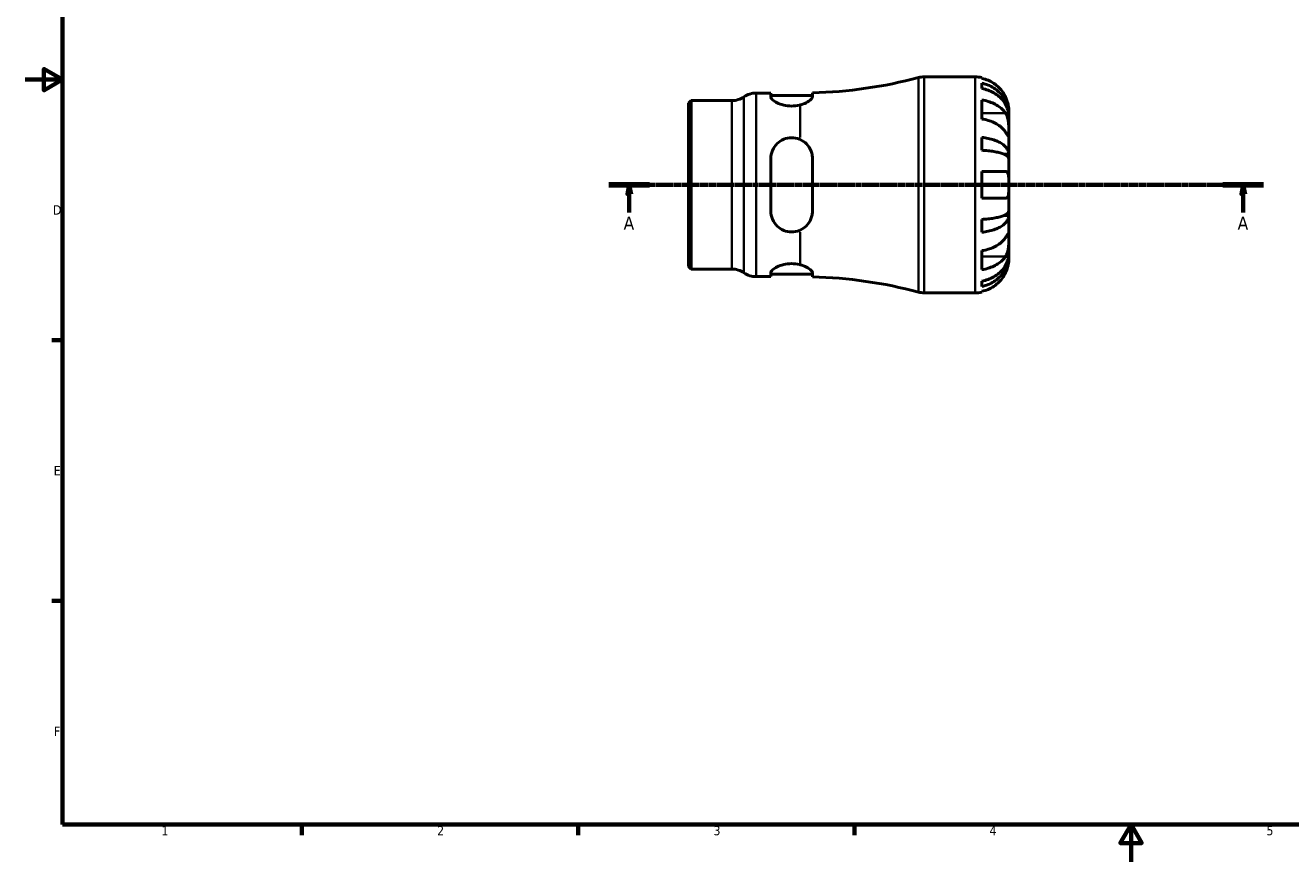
# Model space of a CAD drawing. Header units: millimetres. Extents: x -63 to 667, y 0 to 527.
# Tile 1 of 3: x 0 to 340, y 0 to 225. Entities that reach past the tile are written whole.
import ezdxf

# ---------------------------------------------------------------- set-up
doc = ezdxf.new("R2010")
doc.units = ezdxf.units.MM
doc.linetypes.add('CHAIN', pattern=[0.7087, 0.4724, -0.0591, 0.1181, -0.0591])
for name, color, linetype, lineweight in [('Border (ISO)', 7, 'Continuous', 70), ('Section Line (ISO)', 7, 'CHAIN', 70), ('Visible (ISO)', 7, 'Continuous', 50), ('Visible Narrow (ISO)', 7, 'Continuous', 35)]:
    doc.layers.add(name, color=color, linetype=linetype, lineweight=lineweight)
doc.styles.add('Label Text (ISO)', font='tahoma.ttf')
doc.styles.add('Note Text (ISO)', font='tahoma.ttf')

# ---------------------------------------------------------------- blocks, each defined once
blk = doc.blocks.new('Borders Default Border')
at = {"layer": 'Border (ISO)'}
for p, q in [((10, 140), (7.1, 140)), ((10, 70), (7.1, 70)), ((74.25, 10), (74.25, 7.1)), ((148.5, 10), (148.5, 7.1)), ((222.75, 10), (222.75, 7.1))]:
    blk.add_line(p, q, dxfattribs=at)
at = {"layer": 'Border (ISO)', "flags": 128}
for points in [[(10, 10), (10, 410), (584, 410), (584, 10), (10, 10)], [(0, 210), (10, 210), (5, 212.89), (5, 207.11), (10, 210)], [(297, 0), (297, 10), (294.11, 5), (299.89, 5), (297, 10)]]:
    blk.add_lwpolyline(points, dxfattribs=at)
at = {"layer": 'Border (ISO)', "color": 232, "true_color": 0xca0064, "char_height": 2.5, "attachment_point": 7, "style": 'Note Text (ISO)'}
for s, insert in [('D', (7.43, 173.75)), ('E', (7.64, 103.75)), ('F', (7.7, 33.75)), ('1', (36.56, 7.1)), ('2', (110.62, 7.1)), ('3', (184.85, 7.05)), ('4', (259, 7.1)), ('5', (333.39, 7.05))]:
    blk.add_mtext(s, dxfattribs=dict(at, insert=insert))
blk = doc.blocks.new('2dTransSection0')
at = {"layer": 'Section Line (ISO)', "linetype": 'CHAIN'}
blk.add_line((156.77, 181.74), (332.59, 181.74), dxfattribs=at)
at = {"layer": 'Section Line (ISO)', "linetype": 'Continuous', "lineweight": 140}
for p, q in [((156.77, 181.74), (167.66, 181.74)), ((321.69, 181.74), (332.59, 181.74))]:
    blk.add_line(p, q, dxfattribs=at)
at = {"layer": 'Section Line (ISO)', "linetype": 'Continuous'}
for p, q in [((162.21, 181.74), (161.71, 179.24)), ((162.21, 179.24), (162.21, 181.74)), ((162.71, 179.24), (162.21, 181.74)), ((327.14, 181.74), (326.64, 179.24)), ((327.14, 179.24), (327.14, 181.74)), ((327.64, 179.24), (327.14, 181.74)), ((161.71, 179.24), (162.71, 179.24)), ((162.21, 174.35), (162.21, 179.24)), ((326.64, 179.24), (327.64, 179.24)), ((327.14, 174.35), (327.14, 179.24))]:
    blk.add_line(p, q, dxfattribs=at)
at = {"layer": 'Section Line (ISO)', "linetype": 'Continuous', "flags": 128}
for points in [[(162.71, 179.24), (162.21, 181.74), (161.71, 179.24), (162.71, 179.24)], [(327.64, 179.24), (327.14, 181.74), (326.64, 179.24), (327.64, 179.24)]]:
    blk.add_lwpolyline(points, dxfattribs=at)
at = {"layer": 'Section Line (ISO)'}
for points in [[(162.71, 179.24), (162.21, 181.74), (161.71, 179.24), (162.71, 179.24)], [(327.64, 179.24), (327.14, 181.74), (326.64, 179.24), (327.64, 179.24)]]:
    blk.add_solid(points, dxfattribs=at)
at = {"layer": 'Section Line (ISO)', "char_height": 3.5, "attachment_point": 7, "style": 'Label Text (ISO)'}
for insert in [(160.72, 169.74), (325.65, 169.74)]:
    blk.add_mtext('A', dxfattribs=dict(at, insert=insert))

msp = doc.modelspace()

# ---------------------------------------------------------------- linework, layer by layer
at = {"layer": 'Visible (ISO)'}
for p, q in [((241.423, 210.744), (255.175, 210.744)), ((256.975, 210.562), (256.975, 210.336)), ((256.975, 209.028), (256.975, 207.595)), ((178.175, 203.64), (178.899, 204.364)), ((178.899, 204.364), (189.768, 204.364)), ((178.899, 204.364), (178.899, 159.124)), ((196.323, 206.394), (200.243, 206.394)), ((200.243, 206.394), (200.243, 205.367)), ((200.243, 205.754), (211.443, 205.754)), ((211.443, 205.412), (211.443, 206.437)), ((256.975, 204.507), (256.975, 199.416)), ((178.175, 159.847), (178.175, 203.64)), ((264.175, 200.457), (264.175, 201.744)), ((264.175, 200.457), (264.158, 200.457)), ((264.175, 199.967), (264.175, 200.457)), ((264.175, 195.886), (264.175, 199.967)), ((256.975, 194.478), (256.975, 191.019)), ((264.175, 189.985), (264.175, 195.886)), ((200.243, 188.784), (200.243, 174.704)), ((211.443, 174.704), (211.443, 188.784)), ((264.175, 189.985), (262.85, 189.985)), ((264.175, 188.802), (264.175, 189.985)), ((264.175, 181.744), (264.175, 188.802)), ((256.975, 185.344), (256.975, 178.144)), ((264.175, 174.685), (264.175, 181.744)), ((264.175, 173.502), (262.85, 173.502)), ((264.175, 173.502), (264.175, 174.685)), ((264.175, 167.601), (264.175, 173.502)), ((256.975, 172.468), (256.975, 169.009)), ((264.175, 163.52), (264.175, 167.601)), ((256.975, 164.071), (256.975, 158.98)), ((264.175, 163.03), (264.175, 163.52)), ((178.175, 159.847), (178.899, 159.124)), ((264.175, 163.03), (264.158, 163.03)), ((264.175, 161.744), (264.175, 163.03)), ((178.899, 159.124), (189.768, 159.124)), ((196.323, 157.094), (200.243, 157.094)), ((200.243, 158.12), (200.243, 157.094)), ((200.243, 157.734), (211.443, 157.734)), ((211.443, 157.05), (211.443, 158.075)), ((256.975, 155.892), (256.975, 154.459)), ((256.975, 153.151), (256.975, 152.925)), ((241.423, 152.744), (255.175, 152.744))]:
    msp.add_line(p, q, dxfattribs=at)
for centre, radius, start, end in [((241.423, 204.944), 5.8, 90, 104.90803), ((255.175, 201.744), 9, 78.46304, 90), ((208.175, 329.827), 123.434, 271.51709, 284.90803), ((189.768, 210.164), 5.8, 270, 304.41151), ((196.323, 200.594), 5.8, 90, 124.41151), ((189.768, 153.324), 5.8, 55.58849, 90), ((196.323, 162.894), 5.8, 235.58849, 270), ((208.175, 33.66), 123.434, 75.09197, 88.48291), ((241.423, 158.544), 5.8, 255.09197, 270), ((255.175, 161.744), 9, 270, 281.53696)]:
    msp.add_arc(centre, radius, start, end, dxfattribs=at)
for points, knots in [([(263.299, 205.344), (263.117, 205.731), (262.897, 206.124), (262.312, 207.006), (261.92, 207.478), (261.133, 208.269), (260.666, 208.66), (259.66, 209.336), (259.121, 209.62), (258.111, 210.04), (257.55, 210.218), (256.975, 210.336)], [4.42788405, 4.42788405, 4.42788405, 4.42788405, 4.5512464, 4.5512464, 4.71913293, 4.71913293, 4.88586959, 4.88586959, 5.05260626, 5.05260626, 5.21400469, 5.21400469, 5.21400469, 5.21400469]), ([(256.975, 209.028), (257.552, 208.914), (258.116, 208.742), (259.128, 208.335), (259.668, 208.061), (260.674, 207.409), (261.142, 207.03), (261.928, 206.268), (262.318, 205.814), (262.992, 204.836), (263.275, 204.312), (263.701, 203.313), (263.883, 202.747), (264.12, 201.589), (264.175, 200.998), (264.175, 200.457)], [0.1707461, 0.1707461, 0.1707461, 0.1707461, 0.33284, 0.33284, 0.4994944, 0.4994944, 0.6661487, 0.6661487, 0.8332087, 0.8332087, 1.0002688, 1.0002688, 1.1679728, 1.1679728, 1.3356767, 1.3356767, 1.3356767, 1.3356767]), ([(264.175, 199.967), (264.175, 200.448), (264.12, 200.974), (263.883, 202.005), (263.701, 202.509), (263.275, 203.398), (262.992, 203.864), (262.318, 204.735), (261.928, 205.139), (261.142, 205.817), (260.674, 206.154), (259.668, 206.735), (259.128, 206.979), (258.116, 207.34), (257.552, 207.494), (256.975, 207.595)], [4.0142509, 4.0142509, 4.0142509, 4.0142509, 4.1819549, 4.1819549, 4.3496588, 4.3496588, 4.5167189, 4.5167189, 4.6837789, 4.6837789, 4.8504333, 4.8504333, 5.0170876, 5.0170876, 5.1791816, 5.1791816, 5.1791816, 5.1791816]), ([(208.175, 203.202), (208.109, 203.184), (208.041, 203.168), (207.297, 202.993), (206.552, 202.906), (205.843, 202.906), (205.135, 202.906), (204.39, 202.993), (203.036, 203.311), (202.426, 203.539), (201.431, 204.023), (200.987, 204.317), (200.393, 204.881), (200.243, 205.15), (200.243, 205.367)], [-0.2338075, -0.2338075, -0.2338075, -0.2338075, -0.2124819, -0.2124819, 0, 0, 0, 0.2124819, 0.2124819, 0.4249637, 0.4249637, 0.6531416, 0.6531416, 0.8813194, 0.8813194, 0.8813194, 0.8813194]), ([(211.443, 205.412), (211.443, 205.362), (211.436, 205.311), (211.405, 205.199), (211.38, 205.137), (211.276, 204.944), (211.169, 204.807), (210.734, 204.37), (210.291, 204.058), (209.28, 203.554), (208.758, 203.352), (208.175, 203.202)], [-0.67564752, -0.67564752, -0.67564752, -0.67564752, -0.62370562, -0.62370562, -0.56585323, -0.56585323, -0.44685688, -0.44685688, -0.19736437, -0.19736437, 0, 0, 0, 0]), ([(256.975, 204.507), (257.55, 204.423), (258.111, 204.298), (259.121, 204.001), (259.66, 203.8), (260.666, 203.322), (261.133, 203.045), (261.92, 202.486), (262.312, 202.152), (262.897, 201.529), (263.117, 201.251), (263.299, 200.977)], [0.17075309, 0.17075309, 0.17075309, 0.17075309, 0.33215152, 0.33215152, 0.49888818, 0.49888818, 0.66562485, 0.66562485, 0.83351137, 0.83351137, 0.95687373, 0.95687373, 0.95687373, 0.95687373]), ([(264.175, 201.744), (264.175, 201.744), (264.176, 201.779), (264.173, 201.927), (264.17, 202.047), (264.144, 202.43), (264.112, 202.731), (263.998, 203.333), (263.936, 203.6), (263.803, 204.059), (263.744, 204.242), (263.618, 204.597), (263.552, 204.767), (263.423, 205.073), (263.363, 205.209), (263.299, 205.344)], [0, 0, 0, 0, 0.08783311, 0.08783311, 0.18435408, 0.18435408, 0.32279749, 0.32279749, 0.41754463, 0.41754463, 0.47774931, 0.47774931, 0.53276241, 0.53276241, 0.57681269, 0.57681269, 0.57681269, 0.57681269]), ([(263.299, 200.977), (263.358, 200.888), (263.415, 200.794), (263.565, 200.516), (263.652, 200.322), (263.809, 199.895), (263.876, 199.663), (264.01, 199.083), (264.064, 198.731), (264.145, 197.924), (264.162, 197.479), (264.177, 196.622), (264.175, 196.222), (264.175, 195.886)], [-0.58004807, -0.58004807, -0.58004807, -0.58004807, -0.5384523, -0.5384523, -0.46383793, -0.46383793, -0.3862639, -0.3862639, -0.27840269, -0.27840269, -0.14277912, -0.14277912, 0, 0, 0, 0]), ([(263.299, 195.886), (263.117, 196.16), (262.897, 196.437), (262.312, 197.061), (261.92, 197.395), (261.133, 197.954), (260.666, 198.231), (259.66, 198.709), (259.121, 198.91), (258.111, 199.207), (257.55, 199.332), (256.975, 199.416)], [4.42788405, 4.42788405, 4.42788405, 4.42788405, 4.5512464, 4.5512464, 4.71913293, 4.71913293, 4.88586959, 4.88586959, 5.05260626, 5.05260626, 5.21400469, 5.21400469, 5.21400469, 5.21400469]), ([(200.243, 188.784), (200.243, 189.512), (200.393, 190.278), (200.987, 191.674), (201.431, 192.305), (202.426, 193.27), (203.036, 193.684), (204.39, 194.241), (205.135, 194.384), (206.552, 194.384), (207.297, 194.241), (208.041, 193.935), (208.109, 193.905), (208.175, 193.875)], [0.852797, 0.852797, 0.852797, 0.852797, 1.0809749, 1.0809749, 1.3091527, 1.3091527, 1.5216345, 1.5216345, 1.7341164, 1.7341164, 1.9465983, 1.9465983, 1.9679239, 1.9679239, 1.9679239, 1.9679239]), ([(208.175, 193.875), (208.792, 193.593), (209.341, 193.206), (210.36, 192.186), (210.791, 191.521), (211.214, 190.419), (211.317, 190.033), (211.421, 189.356), (211.443, 189.071), (211.443, 188.784)], [-0.67788381, -0.67788381, -0.67788381, -0.67788381, -0.46831409, -0.46831409, -0.21687365, -0.21687365, -0.08998856, -0.08998856, 0, 0, 0, 0]), ([(256.975, 194.478), (257.552, 194.418), (258.116, 194.328), (259.128, 194.115), (259.668, 193.971), (260.674, 193.629), (261.142, 193.431), (261.928, 193.031), (262.318, 192.793), (262.992, 192.28), (263.275, 192.006), (263.701, 191.482), (263.883, 191.185), (264.12, 190.578), (264.175, 190.268), (264.175, 189.985)], [0.1707461, 0.1707461, 0.1707461, 0.1707461, 0.33284, 0.33284, 0.4994944, 0.4994944, 0.6661487, 0.6661487, 0.8332087, 0.8332087, 1.0002688, 1.0002688, 1.1679728, 1.1679728, 1.3356767, 1.3356767, 1.3356767, 1.3356767]), ([(264.175, 195.886), (264.175, 195.702), (264.176, 195.539), (264.174, 195.25), (264.172, 195.129), (264.157, 194.907), (264.139, 194.838), (264.063, 194.826), (264.007, 194.876), (263.87, 195.048), (263.802, 195.142), (263.645, 195.37), (263.557, 195.5), (263.408, 195.722), (263.355, 195.802), (263.299, 195.886)], [0, 0, 0, 0, 0.07774953, 0.07774953, 0.16081914, 0.16081914, 0.27783798, 0.27783798, 0.3882896, 0.3882896, 0.46542959, 0.46542959, 0.54035429, 0.54035429, 0.57953204, 0.57953204, 0.57953204, 0.57953204]), ([(264.175, 188.802), (264.175, 188.942), (264.12, 189.095), (263.883, 189.394), (263.701, 189.541), (263.275, 189.799), (262.992, 189.934), (262.318, 190.187), (261.928, 190.305), (261.142, 190.502), (260.674, 190.6), (259.668, 190.769), (259.128, 190.84), (258.116, 190.945), (257.552, 190.989), (256.975, 191.019)], [4.0142509, 4.0142509, 4.0142509, 4.0142509, 4.1819549, 4.1819549, 4.3496588, 4.3496588, 4.5167189, 4.5167189, 4.6837789, 4.6837789, 4.8504333, 4.8504333, 5.0170876, 5.0170876, 5.1791816, 5.1791816, 5.1791816, 5.1791816]), ([(256.975, 185.344), (257.55, 185.344), (258.111, 185.344), (259.121, 185.344), (259.66, 185.344), (260.666, 185.344), (261.133, 185.344), (261.92, 185.344), (262.312, 185.344), (262.897, 185.344), (263.117, 185.344), (263.299, 185.344)], [0.17075309, 0.17075309, 0.17075309, 0.17075309, 0.33215152, 0.33215152, 0.49888818, 0.49888818, 0.66562485, 0.66562485, 0.83351137, 0.83351137, 0.95687373, 0.95687373, 0.95687373, 0.95687373]), ([(263.299, 185.344), (263.367, 185.344), (263.431, 185.335), (263.581, 185.291), (263.661, 185.246), (263.81, 185.108), (263.876, 185.013), (264.01, 184.723), (264.064, 184.505), (264.146, 183.922), (264.162, 183.544), (264.177, 182.69), (264.175, 182.219), (264.175, 181.744)], [-0.57647647, -0.57647647, -0.57647647, -0.57647647, -0.52968676, -0.52968676, -0.46054026, -0.46054026, -0.38562403, -0.38562403, -0.27730827, -0.27730827, -0.14258086, -0.14258086, 0, 0, 0, 0]), ([(264.175, 181.744), (264.175, 181.463), (264.176, 181.184), (264.174, 180.616), (264.171, 180.331), (264.149, 179.652), (264.12, 179.29), (264.013, 178.787), (263.953, 178.617), (263.815, 178.386), (263.746, 178.31), (263.586, 178.197), (263.495, 178.163), (263.365, 178.146), (263.332, 178.144), (263.299, 178.144)], [-2.49913258, -2.49913258, -2.49913258, -2.49913258, -2.41505436, -2.41505436, -2.32384732, -2.32384732, -2.1841143, -2.1841143, -2.08674766, -2.08674766, -2.01440674, -2.01440674, -1.93994266, -1.93994266, -1.91637503, -1.91637503, -1.91637503, -1.91637503]), ([(263.299, 178.144), (263.117, 178.144), (262.897, 178.144), (262.312, 178.144), (261.92, 178.144), (261.133, 178.144), (260.666, 178.144), (259.66, 178.144), (259.121, 178.144), (258.111, 178.144), (257.55, 178.144), (256.975, 178.144)], [4.42788405, 4.42788405, 4.42788405, 4.42788405, 4.5512464, 4.5512464, 4.71913293, 4.71913293, 4.88586959, 4.88586959, 5.05260626, 5.05260626, 5.21400469, 5.21400469, 5.21400469, 5.21400469]), ([(208.175, 169.612), (208.109, 169.582), (208.041, 169.552), (207.297, 169.246), (206.552, 169.104), (205.843, 169.104), (205.135, 169.104), (204.39, 169.246), (203.036, 169.803), (202.426, 170.217), (201.431, 171.182), (200.987, 171.813), (200.393, 173.209), (200.243, 173.975), (200.243, 174.704)], [-0.2338075, -0.2338075, -0.2338075, -0.2338075, -0.2124819, -0.2124819, 0, 0, 0, 0.2124819, 0.2124819, 0.4249637, 0.4249637, 0.6531416, 0.6531416, 0.8813194, 0.8813194, 0.8813194, 0.8813194]), ([(211.443, 174.704), (211.443, 174.537), (211.436, 174.371), (211.405, 174.023), (211.38, 173.841), (211.275, 173.292), (211.169, 172.933), (210.734, 171.866), (210.291, 171.212), (209.28, 170.239), (208.757, 169.879), (208.175, 169.612)], [-0.67568141, -0.67568141, -0.67568141, -0.67568141, -0.62373536, -0.62373536, -0.56587848, -0.56587848, -0.44687367, -0.44687367, -0.19737575, -0.19737575, -0.00003393, -0.00003393, -0.00003393, -0.00003393]), ([(256.975, 172.468), (257.552, 172.498), (258.116, 172.542), (259.128, 172.647), (259.668, 172.718), (260.674, 172.887), (261.142, 172.985), (261.928, 173.182), (262.318, 173.3), (262.992, 173.553), (263.275, 173.688), (263.701, 173.946), (263.883, 174.093), (264.12, 174.392), (264.175, 174.545), (264.175, 174.685)], [0.1707461, 0.1707461, 0.1707461, 0.1707461, 0.33284, 0.33284, 0.4994944, 0.4994944, 0.6661487, 0.6661487, 0.8332087, 0.8332087, 1.0002688, 1.0002688, 1.1679728, 1.1679728, 1.3356767, 1.3356767, 1.3356767, 1.3356767]), ([(264.175, 173.502), (264.175, 173.219), (264.12, 172.909), (263.883, 172.302), (263.701, 172.005), (263.275, 171.481), (262.992, 171.207), (262.318, 170.694), (261.928, 170.456), (261.142, 170.056), (260.674, 169.858), (259.668, 169.516), (259.128, 169.372), (258.116, 169.159), (257.552, 169.069), (256.975, 169.009)], [4.0142509, 4.0142509, 4.0142509, 4.0142509, 4.1819549, 4.1819549, 4.3496588, 4.3496588, 4.5167189, 4.5167189, 4.6837789, 4.6837789, 4.8504333, 4.8504333, 5.0170876, 5.0170876, 5.1791816, 5.1791816, 5.1791816, 5.1791816]), ([(256.975, 164.071), (257.55, 164.155), (258.111, 164.28), (259.121, 164.577), (259.66, 164.778), (260.666, 165.256), (261.133, 165.533), (261.92, 166.092), (262.312, 166.426), (262.897, 167.05), (263.117, 167.327), (263.299, 167.601)], [0.17075309, 0.17075309, 0.17075309, 0.17075309, 0.33215152, 0.33215152, 0.49888818, 0.49888818, 0.66562485, 0.66562485, 0.83351137, 0.83351137, 0.95687373, 0.95687373, 0.95687373, 0.95687373]), ([(263.299, 167.601), (263.358, 167.69), (263.415, 167.775), (263.565, 167.999), (263.652, 168.129), (263.809, 168.354), (263.876, 168.448), (264.01, 168.614), (264.064, 168.661), (264.145, 168.648), (264.162, 168.557), (264.177, 168.204), (264.175, 167.938), (264.175, 167.601)], [-0.58004807, -0.58004807, -0.58004807, -0.58004807, -0.5384523, -0.5384523, -0.46383793, -0.46383793, -0.3862639, -0.3862639, -0.27840269, -0.27840269, -0.14277912, -0.14277912, 0, 0, 0, 0]), ([(264.175, 167.601), (264.175, 167.418), (264.176, 167.216), (264.174, 166.764), (264.172, 166.515), (264.157, 165.886), (264.139, 165.501), (264.063, 164.747), (264.007, 164.386), (263.87, 163.801), (263.802, 163.572), (263.645, 163.147), (263.557, 162.953), (263.408, 162.682), (263.355, 162.594), (263.299, 162.51)], [0, 0, 0, 0, 0.07774953, 0.07774953, 0.16081914, 0.16081914, 0.27783798, 0.27783798, 0.3882896, 0.3882896, 0.46542959, 0.46542959, 0.54035429, 0.54035429, 0.57953204, 0.57953204, 0.57953204, 0.57953204]), ([(256.975, 155.892), (257.552, 155.994), (258.116, 156.147), (259.128, 156.508), (259.668, 156.752), (260.674, 157.333), (261.142, 157.67), (261.928, 158.348), (262.318, 158.752), (262.992, 159.623), (263.275, 160.089), (263.701, 160.978), (263.883, 161.482), (264.12, 162.513), (264.175, 163.039), (264.175, 163.52)], [0.1707461, 0.1707461, 0.1707461, 0.1707461, 0.33284, 0.33284, 0.4994944, 0.4994944, 0.6661487, 0.6661487, 0.8332087, 0.8332087, 1.0002688, 1.0002688, 1.1679728, 1.1679728, 1.3356767, 1.3356767, 1.3356767, 1.3356767]), ([(200.243, 158.12), (200.243, 158.337), (200.393, 158.606), (200.987, 159.17), (201.431, 159.464), (202.426, 159.948), (203.036, 160.176), (204.39, 160.494), (205.135, 160.581), (206.552, 160.581), (207.297, 160.494), (208.041, 160.319), (208.109, 160.303), (208.175, 160.285)], [0.852797, 0.852797, 0.852797, 0.852797, 1.0809749, 1.0809749, 1.3091527, 1.3091527, 1.5216345, 1.5216345, 1.7341164, 1.7341164, 1.9465983, 1.9465983, 1.9679239, 1.9679239, 1.9679239, 1.9679239]), ([(208.175, 160.285), (208.792, 160.126), (209.341, 159.909), (210.36, 159.386), (210.791, 159.072), (211.214, 158.627), (211.317, 158.483), (211.421, 158.252), (211.443, 158.161), (211.443, 158.075)], [-0.67788381, -0.67788381, -0.67788381, -0.67788381, -0.46831409, -0.46831409, -0.21687365, -0.21687365, -0.08998856, -0.08998856, 0, 0, 0, 0]), ([(264.175, 163.03), (264.175, 162.489), (264.12, 161.898), (263.883, 160.74), (263.701, 160.174), (263.275, 159.175), (262.992, 158.651), (262.318, 157.673), (261.928, 157.219), (261.142, 156.457), (260.674, 156.078), (259.668, 155.426), (259.128, 155.152), (258.116, 154.745), (257.552, 154.573), (256.975, 154.459)], [4.0142509, 4.0142509, 4.0142509, 4.0142509, 4.1819549, 4.1819549, 4.3496588, 4.3496588, 4.5167189, 4.5167189, 4.6837789, 4.6837789, 4.8504333, 4.8504333, 5.0170876, 5.0170876, 5.1791816, 5.1791816, 5.1791816, 5.1791816]), ([(263.299, 162.51), (263.117, 162.236), (262.897, 161.958), (262.312, 161.335), (261.92, 161.001), (261.133, 160.442), (260.666, 160.165), (259.66, 159.687), (259.121, 159.486), (258.111, 159.189), (257.55, 159.064), (256.975, 158.98)], [4.42788405, 4.42788405, 4.42788405, 4.42788405, 4.5512464, 4.5512464, 4.71913293, 4.71913293, 4.88586959, 4.88586959, 5.05260626, 5.05260626, 5.21400469, 5.21400469, 5.21400469, 5.21400469]), ([(263.299, 158.144), (263.367, 158.287), (263.431, 158.431), (263.581, 158.79), (263.661, 159.005), (263.81, 159.446), (263.876, 159.67), (264.01, 160.196), (264.064, 160.482), (264.146, 161.044), (264.162, 161.293), (264.177, 161.649), (264.175, 161.744), (264.175, 161.744)], [-0.57647647, -0.57647647, -0.57647647, -0.57647647, -0.52968676, -0.52968676, -0.46054026, -0.46054026, -0.38562403, -0.38562403, -0.27730827, -0.27730827, -0.14258086, -0.14258086, 0, 0, 0, 0]), ([(256.975, 153.151), (257.55, 153.269), (258.111, 153.447), (259.121, 153.867), (259.66, 154.151), (260.666, 154.827), (261.133, 155.218), (261.92, 156.009), (262.312, 156.481), (262.897, 157.363), (263.117, 157.756), (263.299, 158.144)], [0.17075309, 0.17075309, 0.17075309, 0.17075309, 0.33215152, 0.33215152, 0.49888818, 0.49888818, 0.66562485, 0.66562485, 0.83351137, 0.83351137, 0.95687373, 0.95687373, 0.95687373, 0.95687373])]:
    msp.add_open_spline(points, degree=3, knots=knots, dxfattribs=at)
at = {"layer": 'Visible Narrow (ISO)'}
for p, q in [((239.931, 153.293), (239.931, 210.194)), ((241.423, 210.386), (241.423, 153.101)), ((255.175, 153.101), (255.175, 210.386)), ((189.768, 159.402), (189.768, 204.085)), ((193.046, 158.4), (193.046, 205.088)), ((196.323, 206.09), (196.323, 157.397)), ((208.175, 194.452), (208.175, 202.865)), ((262.983, 200.977), (257.292, 200.977)), ((208.175, 160.622), (208.175, 169.036)), ((262.983, 162.51), (257.292, 162.51))]:
    msp.add_line(p, q, dxfattribs=at)

# ---------------------------------------------------------------- block references
msp.add_blockref('Borders Default Border', (0, 0))
at = {"layer": 'Section Line (ISO)'}
msp.add_blockref('2dTransSection0', (0, 0), dxfattribs=at)

doc.saveas('drawing.dxf')
